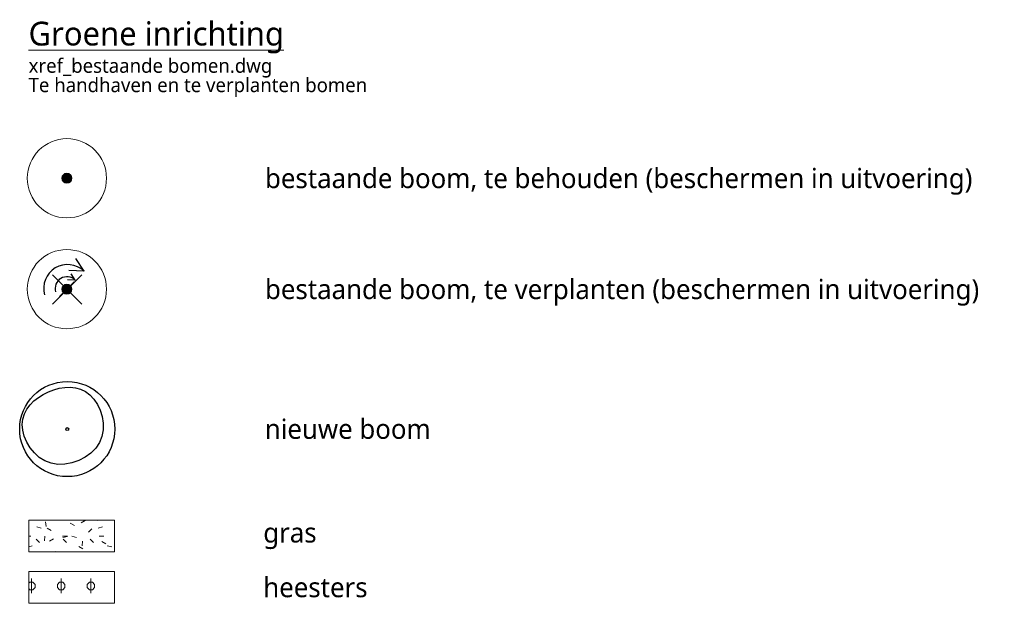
# Model space of a CAD drawing. Header units: metres. Extents: x 253800 to 255308, y 593168 to 593515.
# Tile 6 of 6: x 255246 to 255308, y 593307 to 593344. Entities that reach past the tile are written whole.
import ezdxf

# ---------------------------------------------------------------- set-up
doc = ezdxf.new("R2010")
doc.units = ezdxf.units.M
for name, color, linetype, lineweight in [('B-WE-GR-BOOM-Groen-15-x', 82, 'Continuous', 25), ('N-WE-GR-BOOM-S', 94, 'Continuous', 25), ('N-WE-GR-GRAS-A', 52, 'Continuous', 18), ('N-WE-GR-HEESTER-A', 92, 'Continuous', 18), ('X-XX-AL-LEGENDA-T18', 6, 'Continuous', 18), ('X-XX-AL-T25', 2, 'Continuous', 25), ('X-XX-AL-TEKENBLAD_LEGENDA-T25', 2, 'Continuous', 13)]:
    doc.layers.add(name, color=color, linetype=linetype, lineweight=lineweight)
doc.layers.add('V-WE-GR-BOOM-S', color=7, linetype='Continuous', lineweight=25, true_color=0xcc0000)
doc.styles.add('Roelofs', font='segoeui.ttf', dxfattribs={"height": 1.8})

# ---------------------------------------------------------------- blocks, each defined once
blk = doc.blocks.new('SGR-BOOM_01-SO')
at = {"linetype": 'ByBlock', "lineweight": 18}
h = blk.add_hatch(color=0, dxfattribs=at)
h.dxf.hatch_style = 1
edge = h.paths.add_edge_path()
edge.add_arc((0, 0), 0.25, 0, 360)
at = {"color": 0, "linetype": 'ByBlock', "lineweight": 18}
for radius in [2, 0.25]:
    blk.add_circle((0, 0), radius, dxfattribs=at)
blk = doc.blocks.new('SGR-BOOM_VERPLANTEN-SO')
for p, q in [((0.528, 0.576), (0.268, 0.971)), ((-0.464, 0.463), (0.464, -0.463)), ((0.462, 0.464), (-0.462, -0.464)), ((0.528, 0.576), (0.043, 0.595))]:
    blk.add_line(p, q)
blk.add_circle((0, 0), 0.162)
blk.add_arc((0.009, 0.028), 0.755, 46.56273, 195.51308)
blk = doc.blocks.new('SGR-BOOM_03')
blk.add_lwpolyline([(2.39, 3.6), (2.81, 3.14), (3.17, 2.6), (3.46, 1.98), (3.66, 1.31), (3.77, 0.62), (3.77, -0.08), (3.65, -0.77), (3.39, -1.41), (3, -2), (2.49, -2.52), (1.88, -2.96), (1.21, -3.31), (0.49, -3.56), (-0.26, -3.7), (-0.99, -3.72), (-1.7, -3.6), (-2.35, -3.35), (-2.94, -2.98), (-3.46, -2.51), (-3.9, -1.97), (-4.25, -1.38), (-4.52, -0.76), (-4.68, -0.13), (-4.73, 0.48), (-4.67, 1.06), (-4.5, 1.6), (-4.24, 2.1), (-3.91, 2.55), (-3.5, 2.97), (-3.03, 3.33), (-2.53, 3.65), (-1.98, 3.92), (-1.42, 4.14), (-0.84, 4.29), (-0.26, 4.39), (0.31, 4.41), (0.87, 4.35), (1.41, 4.2), (1.92, 3.95)], close=True)
for radius in [5, 0.15]:
    blk.add_circle((0, 0), radius)

msp = doc.modelspace()

# ---------------------------------------------------------------- hatches: boundary and pattern name
at = {"layer": 'N-WE-GR-GRAS-A'}
h = msp.add_hatch(dxfattribs=at)
h.set_pattern_fill('AGR-GRAS_01-SO', color=256, scale=0.2, pattern_type=2)
h.set_pattern_definition([(0, (248.9743, -103.899), (2.5, 2.5), [0.3, -2]), (45, (249.9743, -103.399), (-0.282842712, 4.666904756), [0.3, -2]), (30, (249.1743, -103.599), (0.568653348, 3.215063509), [0.3, -2]), (15, (249.7743, -102.699), (0.964067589, 1.8112354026), [0.3, -2]), (135, (249.3743, -98.8991), (-0.0707106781, -1.6263455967), [0.3, -2]), (150, (251.9743, -102.8991), (0.5392304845, -1.4660254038), [0.3, -2]), (165, (249.5743, -103.799), (0.358630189, -1.752536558), [0.3, -2]), (85, (249.9743, -102.899), (-2.181693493, 2.600041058), [0.3, -2]), (100, (248.9743, -103.899), (-2.780294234, 1.946782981), [0.3, -2])])
h.paths.add_polyline_path([(255252.149, 593312.117), (255246.749, 593312.117), (255246.749, 593310.117), (255252.149, 593310.117)])
at = {"layer": 'N-WE-GR-HEESTER-A'}
h = msp.add_hatch(dxfattribs=at)
h.set_pattern_fill('AGR-HEESTERS-SO', color=256, scale=0.5, pattern_type=2)
h.set_pattern_definition([(0, (254442.4384, 593337.7258), (0, 1.875), [0.1915975, -1.6834025]), (45, (254442.63, 593337.7258), (0, 1.8749997), [0.19548, -2.45617]), (90, (254442.7682, 593337.864), (-1.875, 1e-16), [0.1915975, -1.6834025]), (135, (254442.7682, 593338.0556), (-1.8749997, 1e-16), [0.19548, -2.45617]), (180, (254442.63, 593338.1938), (-2e-16, -1.875), [0.1915975, -1.6834025]), (225, (254442.4384, 593338.1938), (-3e-16, -1.8749997), [0.19548, -2.45617]), (270, (254442.3001, 593338.0556), (1.875, -3e-16), [0.1915975, -1.6834025]), (315, (254442.3001, 593337.864), (1.8749997, -4e-16), [0.19548, -2.45617]), (90, (254442.5342, 593337.4936), (-1.875, 1e-16), [0.9361, -0.93865])])
h.paths.add_polyline_path([(255252.149, 593308.867), (255246.749, 593308.867), (255246.749, 593306.867), (255252.149, 593306.867)])

# ---------------------------------------------------------------- linework, layer by layer
at = {"layer": 'B-WE-GR-BOOM-Groen-15-x', "color": 20}
for p, q in [((255250.229, 593327.826), (255249.709, 593328.616)), ((255248.245, 593327.6), (255250.099, 593325.748)), ((255250.095, 593327.602), (255248.249, 593325.746)), ((255250.229, 593327.826), (255249.259, 593327.864))]:
    msp.add_line(p, q, dxfattribs=at)
msp.add_arc((255249.191, 593326.73), 1.51, 46.56272, 195.51308, dxfattribs=at)
at = {"layer": 'N-WE-GR-GRAS-A'}
msp.add_lwpolyline([(255252.149, 593312.117), (255246.749, 593312.117), (255246.749, 593310.117), (255252.149, 593310.117)], close=True, dxfattribs=at)
at = {"layer": 'N-WE-GR-HEESTER-A'}
msp.add_lwpolyline([(255252.149, 593308.867), (255246.749, 593308.867), (255246.749, 593306.867), (255252.149, 593306.867)], close=True, dxfattribs=at)

# ---------------------------------------------------------------- block references
at = {"layer": 'B-WE-GR-BOOM-Groen-15-x', "xscale": 1.25, "yscale": 1.25, "zscale": 1.25}
for p in [(255249.147, 593333.688), (255249.147, 593326.688)]:
    msp.add_blockref('SGR-BOOM_01-SO', p, dxfattribs=at)
at = {"layer": 'N-WE-GR-BOOM-S', "xscale": 0.6, "yscale": 0.6, "zscale": 0.6}
msp.add_blockref('SGR-BOOM_03', (255249.169, 593317.86), dxfattribs=at)
at = {"layer": 'V-WE-GR-BOOM-S'}
msp.add_blockref('SGR-BOOM_VERPLANTEN-SO', (255249.147, 593326.688), dxfattribs=at)

# ---------------------------------------------------------------- texts
at = {"layer": 'X-XX-AL-LEGENDA-T18', "style": 'Roelofs'}
for s, p in [('xref_bestaande bomen.dwg', (255246.732, 593340.339)), ('Te handhaven en te verplanten bomen', (255246.732, 593339.119))]:
    msp.add_text(s, height=0.9, dxfattribs=at).set_placement(p)
at = {"layer": 'X-XX-AL-T25', "char_height": 1.25, "attachment_point": 4, "style": 'Roelofs'}
for s, insert in [('nieuwe boom ', (255261.631, 593317.86)), ('gras ', (255261.537, 593311.117)), ('heesters', (255261.537, 593307.867))]:
    msp.add_mtext_dynamic_manual_height_columns(s, width=20.75165, gutter_width=6.25, heights=[0], dxfattribs=dict(at, insert=insert))
at = {"layer": 'X-XX-AL-TEKENBLAD_LEGENDA-T25', "insert": (255246.727, 593343.562, 7055.85), "char_height": 1.5, "width": 40.64992, "attachment_point": 1, "style": 'Roelofs'}
msp.add_mtext('{\\LGroene inrichting}', dxfattribs=at)
at = {"layer": 'X-XX-AL-TEKENBLAD_LEGENDA-T25', "char_height": 1.25, "attachment_point": 1, "style": 'Roelofs'}
for s, insert in [('bestaande boom, te behouden (beschermen in uitvoering)', (255261.647, 593334.313)), ('\\pxt23;bestaande boom, te verplanten (beschermen in uitvoering)', (255261.647, 593327.313))]:
    msp.add_mtext_dynamic_manual_height_columns(s, width=52.5, gutter_width=31.25, heights=[0], dxfattribs=dict(at, insert=insert))

doc.saveas('drawing.dxf')
